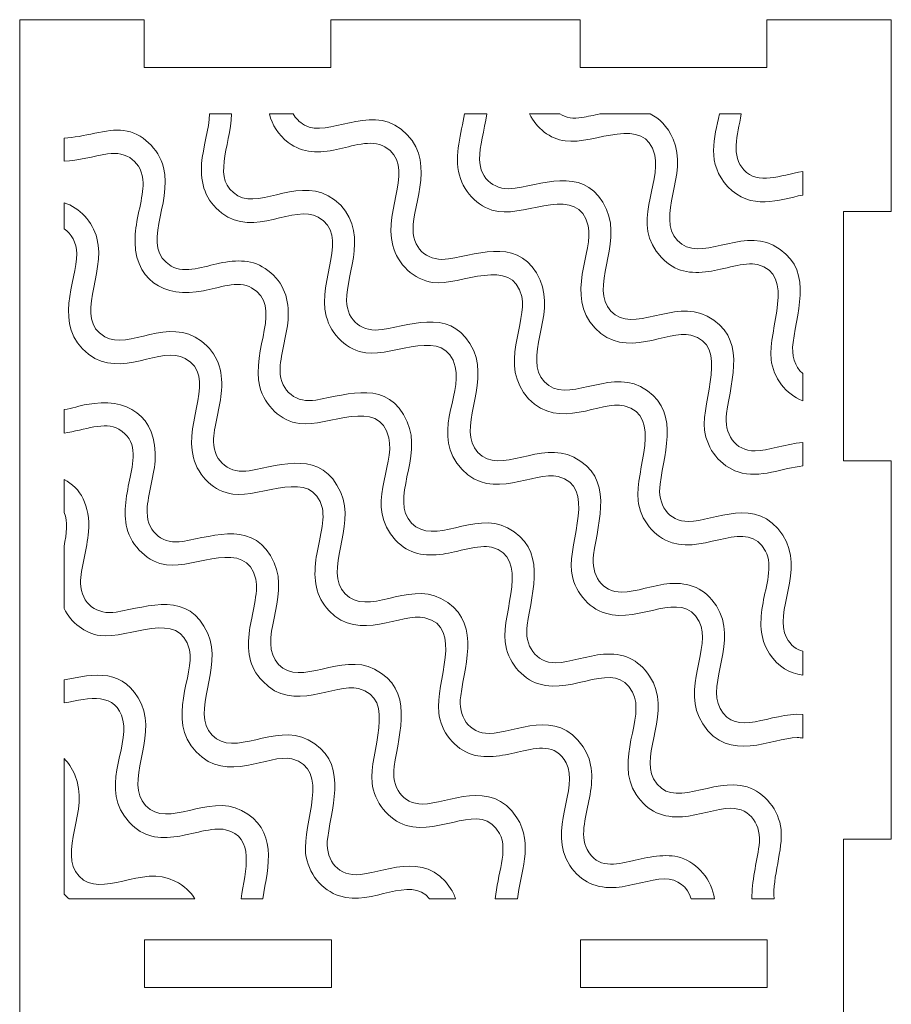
# Model space of a CAD drawing. Header units: millimetres. Extents: x -189 to 142, y -233 to 206.
# Tile 4 of 12: x -189 to -119, y -43 to 36. Entities that reach past the tile are written whole.
import ezdxf

# ---------------------------------------------------------------- set-up
doc = ezdxf.new("R2010")
doc.units = ezdxf.units.MM
doc.header["$MEASUREMENT"] = 0
doc.layers.add('Layer 1', color=7, linetype='Continuous')

msp = doc.modelspace()

# ---------------------------------------------------------------- linework, layer by layer
at = {"layer": 'Layer 1', "color": 250, "lineweight": 0}
for points, knots in [([(-118.9305, 36.0265), (-118.9305, 36.0265), (-128.9305, 36.0265), (-128.9305, 36.0265), (-128.9305, 36.0265), (-128.9305, 32.1765), (-128.9305, 32.1765), (-128.9305, 32.1765), (-143.9305, 32.1765), (-143.9305, 32.1765), (-143.9305, 32.1765), (-143.9305, 36.0265), (-143.9305, 36.0265), (-143.9305, 36.0265), (-163.9305, 36.0265), (-163.9305, 36.0265), (-163.9305, 36.0265), (-163.9305, 32.1765), (-163.9305, 32.1765), (-163.9305, 32.1765), (-178.9305, 32.1765), (-178.9305, 32.1765), (-178.9305, 32.1765), (-178.9305, 36.0265), (-178.9305, 36.0265), (-178.9305, 36.0265), (-188.9305, 36.0265), (-188.9305, 36.0265), (-188.9305, 36.0265), (-188.9305, -115.5235), (-188.9305, -115.5235), (-188.9305, -115.5235), (-178.9305, -115.5235), (-178.9305, -115.5235), (-178.9305, -115.5235), (-178.9305, -111.6735), (-178.9305, -111.6735), (-178.9305, -111.6735), (-163.9305, -111.6735), (-163.9305, -111.6735), (-163.9305, -111.6735), (-163.9305, -115.5235), (-163.9305, -115.5235), (-163.9305, -115.5235), (-143.9305, -115.5235), (-143.9305, -115.5235), (-143.9305, -115.5235), (-143.9305, -111.6735), (-143.9305, -111.6735), (-143.9305, -111.6735), (-128.9305, -111.6735), (-128.9305, -111.6735), (-128.9305, -111.6735), (-128.9305, -115.5235), (-128.9305, -115.5235), (-128.9305, -115.5235), (-118.9305, -115.5235), (-118.9305, -115.5235), (-118.9305, -115.5235), (-118.9305, -100.1235), (-118.9305, -100.1235), (-118.9305, -100.1235), (-122.7805, -100.1235), (-122.7805, -100.1235), (-122.7805, -100.1235), (-122.7805, -80.1235), (-122.7805, -80.1235), (-122.7805, -80.1235), (-118.9305, -80.1235), (-118.9305, -80.1235), (-118.9305, -80.1235), (-118.9305, -49.7485), (-118.9305, -49.7485), (-118.9305, -49.7485), (-122.7805, -49.7485), (-122.7805, -49.7485), (-122.7805, -49.7485), (-122.7805, -29.7485), (-122.7805, -29.7485), (-122.7805, -29.7485), (-118.9305, -29.7485), (-118.9305, -29.7485), (-118.9305, -29.7485), (-118.9305, 0.6265), (-118.9305, 0.6265), (-118.9305, 0.6265), (-122.7805, 0.6265), (-122.7805, 0.6265), (-122.7805, 0.6265), (-122.7805, 20.6265), (-122.7805, 20.6265), (-122.7805, 20.6265), (-118.9305, 20.6265), (-118.9305, 20.6265), (-118.9305, 20.6265), (-118.9305, 36.0265), (-118.9305, 36.0265)], [0, 0, 0, 0, 0.03125, 0.03125, 0.03125, 0.0625, 0.0625, 0.0625, 0.09375, 0.09375, 0.09375, 0.125, 0.125, 0.125, 0.15625, 0.15625, 0.15625, 0.1875, 0.1875, 0.1875, 0.21875, 0.21875, 0.21875, 0.25, 0.25, 0.25, 0.28125, 0.28125, 0.28125, 0.3125, 0.3125, 0.3125, 0.34375, 0.34375, 0.34375, 0.375, 0.375, 0.375, 0.40625, 0.40625, 0.40625, 0.4375, 0.4375, 0.4375, 0.46875, 0.46875, 0.46875, 0.5, 0.5, 0.5, 0.53125, 0.53125, 0.53125, 0.5625, 0.5625, 0.5625, 0.59375, 0.59375, 0.59375, 0.625, 0.625, 0.625, 0.65625, 0.65625, 0.65625, 0.6875, 0.6875, 0.6875, 0.71875, 0.71875, 0.71875, 0.75, 0.75, 0.75, 0.78125, 0.78125, 0.78125, 0.8125, 0.8125, 0.8125, 0.84375, 0.84375, 0.84375, 0.875, 0.875, 0.875, 0.90625, 0.90625, 0.90625, 0.9375, 0.9375, 0.9375, 0.96875, 0.96875, 0.96875, 1, 1, 1, 1]), ([(-168.8691, 28.4572), (-168.8691, 28.4572), (-166.9597, 28.4572), (-166.9597, 28.4572), (-166.7797, 28.1148), (-166.4928, 27.8118), (-166.0545, 27.5681), (-164.1295, 26.497), (-160.9247, 29.2544), (-158.3053, 27.2394), (-155.332, 24.9526), (-157.3842, 21.2975), (-157.3426, 19.1636), (-157.3093, 17.4613), (-155.9925, 16.572), (-154.4834, 16.8244), (-151.8124, 17.2708), (-148.6652, 18.5465), (-147.133, 15.1114), (-145.8677, 12.2749), (-148.5547, 8.8328), (-146.7864, 6.9535), (-145.015, 5.0704), (-141.74, 7.9591), (-139.0711, 6.5715), (-135.8512, 4.8975), (-137.1008, 1.5874), (-137.5017, -1.2568), (-137.7307, -2.8835), (-136.8324, -4.2593), (-135.2219, -4.2532), (-133.158, -4.2456), (-129.7427, -2.1312), (-127.6421, -5.3502), (-125.8105, -8.1568), (-128.4419, -11.5315), (-127.3423, -13.5787), (-126.9951, -14.2249), (-126.5473, -14.5443), (-126.0463, -14.6749), (-126.0463, -14.6749), (-126.0463, -16.5949), (-126.0463, -16.5949), (-127.1153, -16.4538), (-128.0045, -15.9201), (-128.712, -14.8657), (-129.5553, -13.609), (-129.4901, -12.2173), (-129.2321, -10.7712), (-129.004, -9.4938), (-128.4092, -7.8056), (-129.0363, -6.6266), (-130.4734, -3.9248), (-133.7455, -6.8401), (-136.541, -5.9632), (-137.9531, -5.5203), (-139.1035, -4.1176), (-139.2724, -2.5582), (-139.5364, -0.1219), (-137.2138, 4.2446), (-140.3795, 5.0297), (-142.2846, 5.502), (-145.5931, 2.9815), (-148.061, 5.5999), (-150.5382, 8.228), (-148.1371, 11.7681), (-148.6105, 13.7944), (-149.3893, 17.1282), (-153.4602, 14.6376), (-155.7748, 14.9426), (-157.2508, 15.1369), (-158.578, 16.3861), (-158.9698, 17.9069), (-159.7344, 20.8749), (-157.0377, 24.3273), (-159.6039, 25.8266), (-160.7051, 26.4701), (-162.2851, 25.8406), (-163.4748, 25.6015), (-164.8521, 25.3247), (-166.1732, 25.2556), (-167.3627, 26.1764), (-168.1821, 26.8107), (-168.6593, 27.5687), (-168.8691, 28.4572)], [0, 0, 0, 0, 0.0357143, 0.0357143, 0.0357143, 0.0714286, 0.0714286, 0.0714286, 0.1071429, 0.1071429, 0.1071429, 0.1428571, 0.1428571, 0.1428571, 0.1785714, 0.1785714, 0.1785714, 0.2142857, 0.2142857, 0.2142857, 0.25, 0.25, 0.25, 0.2857143, 0.2857143, 0.2857143, 0.3214286, 0.3214286, 0.3214286, 0.3571429, 0.3571429, 0.3571429, 0.3928571, 0.3928571, 0.3928571, 0.4285714, 0.4285714, 0.4285714, 0.4642857, 0.4642857, 0.4642857, 0.5, 0.5, 0.5, 0.5357143, 0.5357143, 0.5357143, 0.5714286, 0.5714286, 0.5714286, 0.6071429, 0.6071429, 0.6071429, 0.6428571, 0.6428571, 0.6428571, 0.6785714, 0.6785714, 0.6785714, 0.7142857, 0.7142857, 0.7142857, 0.75, 0.75, 0.75, 0.7857143, 0.7857143, 0.7857143, 0.8214286, 0.8214286, 0.8214286, 0.8571429, 0.8571429, 0.8571429, 0.8928571, 0.8928571, 0.8928571, 0.9285714, 0.9285714, 0.9285714, 0.9642857, 0.9642857, 0.9642857, 1, 1, 1, 1]), ([(-173.6791, 28.4572), (-173.6791, 28.4572), (-171.9182, 28.4572), (-171.9182, 28.4572), (-171.9913, 25.8336), (-173.6023, 23.12), (-171.3983, 21.8972), (-169.4744, 20.8301), (-166.2699, 23.5851), (-163.649, 21.5691), (-160.6728, 19.2798), (-162.7266, 15.6433), (-162.6812, 13.4845), (-162.6453, 11.7816), (-161.339, 10.906), (-159.8306, 11.1575), (-157.1545, 11.604), (-154.0029, 12.879), (-152.4705, 9.4345), (-151.2198, 6.6236), (-153.8859, 3.1395), (-152.1278, 1.2799), (-150.3582, -0.5919), (-147.0836, 2.2882), (-144.4176, 0.9033), (-141.1856, -0.7758), (-142.4488, -4.083), (-142.8422, -6.9358), (-143.0652, -8.5532), (-142.1775, -9.9398), (-140.5689, -9.9246), (-139.4615, -9.9144), (-137.965, -9.3364), (-136.7082, -9.2414), (-135.1574, -9.1242), (-133.8916, -9.626), (-132.98, -11.0249), (-131.162, -13.8149), (-133.7756, -17.2087), (-132.6822, -19.2552), (-131.404, -21.6475), (-128.6268, -19.5573), (-126.0463, -19.7368), (-126.0463, -19.7368), (-126.0463, -21.6387), (-126.0463, -21.6387), (-126.1845, -21.6154), (-126.3295, -21.6033), (-126.4809, -21.6034), (-128.5435, -21.6045), (-131.9572, -23.7346), (-134.074, -20.5074), (-135.9133, -17.7034), (-133.2782, -14.3305), (-134.3725, -12.2793), (-135.7988, -9.6056), (-139.0626, -12.4989), (-141.8889, -11.6251), (-143.3076, -11.1866), (-144.4343, -9.7956), (-144.609, -8.2366), (-144.8814, -5.8059), (-142.5563, -1.4142), (-145.6947, -0.6414), (-147.6048, -0.1713), (-150.9559, -2.6713), (-153.4029, -0.0748), (-155.9624, 2.6412), (-153.4011, 5.7873), (-153.9492, 8.1495), (-154.7133, 11.4431), (-158.8181, 8.9713), (-161.1222, 9.2788), (-162.6013, 9.4764), (-163.9115, 10.7023), (-164.3074, 12.227), (-165.0731, 15.1768), (-162.3684, 18.7364), (-164.9585, 20.1776), (-166.8925, 21.2537), (-170.0851, 18.4932), (-172.7068, 20.5066), (-174.0119, 21.509), (-174.4387, 22.839), (-174.3161, 24.4886), (-174.2245, 25.7222), (-173.7034, 27.3429), (-173.6791, 28.4572)], [0, 0, 0, 0, 0.0344828, 0.0344828, 0.0344828, 0.0689655, 0.0689655, 0.0689655, 0.1034483, 0.1034483, 0.1034483, 0.137931, 0.137931, 0.137931, 0.1724138, 0.1724138, 0.1724138, 0.2068966, 0.2068966, 0.2068966, 0.2413793, 0.2413793, 0.2413793, 0.2758621, 0.2758621, 0.2758621, 0.3103448, 0.3103448, 0.3103448, 0.3448276, 0.3448276, 0.3448276, 0.3793103, 0.3793103, 0.3793103, 0.4137931, 0.4137931, 0.4137931, 0.4482759, 0.4482759, 0.4482759, 0.4827586, 0.4827586, 0.4827586, 0.5172414, 0.5172414, 0.5172414, 0.5517241, 0.5517241, 0.5517241, 0.5862069, 0.5862069, 0.5862069, 0.6206897, 0.6206897, 0.6206897, 0.6551724, 0.6551724, 0.6551724, 0.6896552, 0.6896552, 0.6896552, 0.7241379, 0.7241379, 0.7241379, 0.7586207, 0.7586207, 0.7586207, 0.7931034, 0.7931034, 0.7931034, 0.8275862, 0.8275862, 0.8275862, 0.862069, 0.862069, 0.862069, 0.8965517, 0.8965517, 0.8965517, 0.9310345, 0.9310345, 0.9310345, 0.9655172, 0.9655172, 0.9655172, 1, 1, 1, 1]), ([(-153.2136, 28.4572), (-153.2136, 28.4572), (-151.4248, 28.4572), (-151.4248, 28.4572), (-151.5995, 27.1246), (-152.0192, 25.8309), (-152.0025, 24.8428), (-151.9736, 23.1381), (-150.6474, 22.2392), (-149.1359, 22.4975), (-146.4672, 22.9536), (-143.3345, 24.2066), (-141.7985, 20.7898), (-140.5232, 17.9527), (-143.2181, 14.5061), (-141.4449, 12.6266), (-139.6649, 10.7397), (-136.4219, 13.6365), (-133.7244, 12.2375), (-130.5201, 10.5757), (-131.7585, 7.2511), (-132.1595, 4.423), (-132.3908, 2.7924), (-131.4922, 1.4025), (-129.874, 1.4143), (-128.8438, 1.4218), (-127.4461, 1.9712), (-126.0463, 2.0875), (-126.0463, 2.0875), (-126.0463, 0.2043), (-126.0463, 0.2043), (-127.5864, 0.0561), (-129.4855, -0.8389), (-131.2322, -0.2773), (-132.6363, 0.1741), (-133.7395, 1.5321), (-133.925, 3.0818), (-134.2187, 5.5352), (-131.8632, 9.9223), (-135.0338, 10.6997), (-136.9268, 11.1639), (-140.2752, 8.6692), (-142.7258, 11.2668), (-145.1907, 13.8794), (-142.8032, 17.4622), (-143.2684, 19.4734), (-144.0404, 22.8098), (-148.1521, 20.2831), (-150.465, 20.6227), (-151.9319, 20.8381), (-153.2176, 22.0322), (-153.6193, 23.5453), (-154.0502, 25.1682), (-153.4461, 26.9409), (-153.2136, 28.4572)], [0, 0, 0, 0, 0.0555556, 0.0555556, 0.0555556, 0.1111111, 0.1111111, 0.1111111, 0.1666667, 0.1666667, 0.1666667, 0.2222222, 0.2222222, 0.2222222, 0.2777778, 0.2777778, 0.2777778, 0.3333333, 0.3333333, 0.3333333, 0.3888889, 0.3888889, 0.3888889, 0.4444444, 0.4444444, 0.4444444, 0.5, 0.5, 0.5, 0.5555556, 0.5555556, 0.5555556, 0.6111111, 0.6111111, 0.6111111, 0.6666667, 0.6666667, 0.6666667, 0.7222222, 0.7222222, 0.7222222, 0.7777778, 0.7777778, 0.7777778, 0.8333333, 0.8333333, 0.8333333, 0.8888889, 0.8888889, 0.8888889, 0.9444444, 0.9444444, 0.9444444, 1, 1, 1, 1]), ([(-147.9968, 28.4572), (-147.9968, 28.4572), (-145.5589, 28.4572), (-145.5589, 28.4572), (-145.0628, 28.1635), (-144.4426, 28.0576), (-143.7886, 28.1691), (-143.3121, 28.2504), (-142.8221, 28.3566), (-142.3302, 28.4572), (-142.3302, 28.4572), (-138.2963, 28.4572), (-138.2963, 28.4572), (-137.5671, 28.1307), (-136.9305, 27.5124), (-136.4472, 26.4335), (-135.1877, 23.6219), (-137.8817, 20.1913), (-136.1022, 18.3012), (-134.3164, 16.4046), (-131.0651, 19.308), (-128.4109, 17.9197), (-125.1795, 16.2298), (-126.4084, 12.9684), (-126.8219, 10.1024), (-126.9674, 9.0943), (-126.6734, 8.1752), (-126.0463, 7.6236), (-126.0463, 7.6236), (-126.0463, 5.4437), (-126.0463, 5.4437), (-127.3826, 5.9395), (-128.4147, 7.2629), (-128.5856, 8.7617), (-128.865, 11.2107), (-126.5353, 15.5933), (-129.6876, 16.3715), (-130.6565, 16.6106), (-132.4922, 15.9606), (-133.5765, 15.813), (-135.056, 15.6115), (-136.2813, 15.7605), (-137.3894, 16.9345), (-139.9343, 19.6303), (-137.3879, 22.8168), (-137.931, 25.1514), (-138.7015, 28.4651), (-142.7945, 25.9732), (-145.1169, 26.2909), (-146.3314, 26.457), (-147.4291, 27.3101), (-147.9968, 28.4572)], [0, 0, 0, 0, 0.0588235, 0.0588235, 0.0588235, 0.1176471, 0.1176471, 0.1176471, 0.1764706, 0.1764706, 0.1764706, 0.2352941, 0.2352941, 0.2352941, 0.2941176, 0.2941176, 0.2941176, 0.3529412, 0.3529412, 0.3529412, 0.4117647, 0.4117647, 0.4117647, 0.4705882, 0.4705882, 0.4705882, 0.5294118, 0.5294118, 0.5294118, 0.5882353, 0.5882353, 0.5882353, 0.6470588, 0.6470588, 0.6470588, 0.7058824, 0.7058824, 0.7058824, 0.7647059, 0.7647059, 0.7647059, 0.8235294, 0.8235294, 0.8235294, 0.8823529, 0.8823529, 0.8823529, 0.9411765, 0.9411765, 0.9411765, 1, 1, 1, 1]), ([(-132.7329, 28.4572), (-132.7329, 28.4572), (-130.9766, 28.4572), (-130.9766, 28.4572), (-131.3086, 26.7113), (-131.8076, 25.0605), (-130.7721, 23.9641), (-129.6287, 22.7536), (-127.867, 23.5206), (-126.0463, 23.8505), (-126.0463, 23.8505), (-126.0463, 21.9534), (-126.0463, 21.9534), (-127.9038, 21.5667), (-130.239, 20.679), (-132.0484, 22.6061), (-133.8098, 24.4821), (-133.1377, 26.5716), (-132.7329, 28.4572)], [0, 0, 0, 0, 0.1666667, 0.1666667, 0.1666667, 0.3333333, 0.3333333, 0.3333333, 0.5, 0.5, 0.5, 0.6666667, 0.6666667, 0.6666667, 0.8333333, 0.8333333, 0.8333333, 1, 1, 1, 1]), ([(-128.3445, -34.5428), (-128.3445, -34.5428), (-130.126, -34.5428), (-130.126, -34.5428), (-130.1472, -33.1696), (-129.7491, -31.6607), (-129.5545, -30.2752), (-129.3263, -28.6495), (-130.2148, -27.2709), (-131.8279, -27.2758), (-132.9219, -27.2791), (-134.4341, -27.8665), (-135.688, -27.957), (-137.2289, -28.0681), (-138.5043, -27.5737), (-139.4119, -26.1833), (-141.2391, -23.3843), (-138.621, -20.0004), (-139.7106, -17.9536), (-141.1399, -15.2687), (-144.4061, -18.1826), (-147.237, -17.2956), (-148.6505, -16.8529), (-149.7675, -15.4743), (-149.942, -13.9162), (-150.2152, -11.4755), (-147.8963, -7.0839), (-151.0398, -6.3118), (-152.0137, -6.0727), (-153.8414, -6.7197), (-154.9293, -6.8671), (-156.4112, -7.0679), (-157.6341, -6.9248), (-158.7446, -5.7467), (-161.2872, -3.0498), (-158.7429, 0.1298), (-159.2868, 2.4722), (-160.0545, 5.7786), (-164.1529, 3.2938), (-166.4692, 3.6089), (-167.9416, 3.8092), (-169.2507, 5.0229), (-169.6401, 6.5467), (-170.4083, 9.5514), (-167.702, 13.0577), (-170.3013, 14.5073), (-171.4019, 15.1211), (-172.985, 14.4869), (-174.1677, 14.2577), (-177.3022, 13.6507), (-179.9185, 15.0942), (-179.6512, 18.8106), (-179.5588, 20.0961), (-178.997, 21.8018), (-179.0179, 22.9137), (-179.0499, 24.6165), (-180.3635, 25.5003), (-181.8719, 25.2523), (-183.0055, 25.066), (-184.221, 24.728), (-185.363, 24.661), (-185.363, 24.661), (-185.363, 26.5274), (-185.363, 26.5274), (-183.8268, 26.5608), (-181.9099, 27.3118), (-180.5801, 27.1344), (-179.1046, 26.9376), (-177.7807, 25.69), (-177.3885, 24.1702), (-176.6218, 21.1983), (-179.3288, 17.7427), (-176.7524, 16.249), (-175.6526, 15.6116), (-174.0684, 16.2376), (-172.8806, 16.4771), (-171.4998, 16.7555), (-170.1857, 16.8208), (-168.9931, 15.8989), (-167.6985, 14.8982), (-167.262, 13.5894), (-167.3803, 11.945), (-167.4726, 10.6601), (-168.0387, 8.9438), (-168.0236, 7.8437), (-168.0001, 6.1362), (-166.6515, 5.2316), (-165.141, 5.4894), (-162.4589, 5.9469), (-159.3419, 7.197), (-157.8039, 3.7549), (-156.5421, 0.9307), (-159.2392, -2.4988), (-157.4596, -4.3789), (-155.6664, -6.2737), (-152.4202, -3.3745), (-149.7636, -4.7636), (-146.5446, -6.4469), (-147.7552, -9.7165), (-148.1775, -12.5761), (-148.419, -14.2117), (-147.4936, -15.6061), (-145.8786, -15.5931), (-144.7913, -15.5842), (-143.292, -15.0047), (-142.0541, -14.9109), (-140.5054, -14.7936), (-139.2681, -15.2875), (-138.3407, -16.6674), (-136.463, -19.4609), (-139.1259, -22.8618), (-138.0213, -24.9066), (-136.566, -27.6007), (-133.3038, -24.6833), (-130.5088, -25.5676), (-129.0961, -26.0145), (-127.9548, -27.4143), (-127.7835, -28.9737), (-127.6125, -30.5311), (-128.4944, -32.854), (-128.3445, -34.5428)], [0, 0, 0, 0, 0.025, 0.025, 0.025, 0.05, 0.05, 0.05, 0.075, 0.075, 0.075, 0.1, 0.1, 0.1, 0.125, 0.125, 0.125, 0.15, 0.15, 0.15, 0.175, 0.175, 0.175, 0.2, 0.2, 0.2, 0.225, 0.225, 0.225, 0.25, 0.25, 0.25, 0.275, 0.275, 0.275, 0.3, 0.3, 0.3, 0.325, 0.325, 0.325, 0.35, 0.35, 0.35, 0.375, 0.375, 0.375, 0.4, 0.4, 0.4, 0.425, 0.425, 0.425, 0.45, 0.45, 0.45, 0.475, 0.475, 0.475, 0.5, 0.5, 0.5, 0.525, 0.525, 0.525, 0.55, 0.55, 0.55, 0.575, 0.575, 0.575, 0.6, 0.6, 0.6, 0.625, 0.625, 0.625, 0.65, 0.65, 0.65, 0.675, 0.675, 0.675, 0.7, 0.7, 0.7, 0.725, 0.725, 0.725, 0.75, 0.75, 0.75, 0.775, 0.775, 0.775, 0.8, 0.8, 0.8, 0.825, 0.825, 0.825, 0.85, 0.85, 0.85, 0.875, 0.875, 0.875, 0.9, 0.9, 0.9, 0.925, 0.925, 0.925, 0.95, 0.95, 0.95, 0.975, 0.975, 0.975, 1, 1, 1, 1]), ([(-133.1345, -34.5428), (-133.1345, -34.5428), (-134.992, -34.5428), (-134.992, -34.5428), (-135.2882, -33.5981), (-136.0622, -32.9371), (-137.1756, -32.9459), (-138.2707, -32.9547), (-139.7838, -33.536), (-141.0337, -33.628), (-142.5716, -33.7414), (-143.843, -33.2438), (-144.7496, -31.8591), (-146.5858, -29.0545), (-143.9588, -25.6689), (-145.0497, -23.6286), (-145.9018, -22.0343), (-147.3523, -22.4186), (-148.7195, -22.7283), (-149.9043, -22.9968), (-151.4008, -23.3391), (-152.5839, -22.9658), (-153.9949, -22.5208), (-155.1007, -21.149), (-155.2819, -19.5954), (-155.5675, -17.1496), (-153.2226, -12.7556), (-156.3867, -11.9802), (-158.2743, -11.5177), (-161.6351, -14.0133), (-164.0849, -11.4185), (-165.1962, -10.2415), (-165.3395, -8.9127), (-165.1394, -7.338), (-164.9936, -6.1925), (-164.3854, -4.2297), (-164.6244, -3.2056), (-165.4, 0.1193), (-169.4933, -2.3867), (-171.8168, -2.0624), (-173.2884, -1.857), (-174.5824, -0.6491), (-174.9781, 0.868), (-175.7637, 3.8804), (-173.0285, 7.3816), (-175.6457, 8.8378), (-177.5685, 9.9074), (-180.7813, 7.1519), (-183.3949, 9.1663), (-186.365, 11.456), (-184.3193, 15.0988), (-184.3542, 17.2341), (-184.3691, 18.1565), (-184.7644, 18.8421), (-185.3631, 19.2367), (-185.3631, 19.2367), (-185.363, 21.3375), (-185.363, 21.3375), (-184.1243, 20.9391), (-183.0654, 19.8094), (-182.7265, 18.4913), (-181.9678, 15.5418), (-184.6599, 12.0604), (-182.097, 10.5762), (-180.1627, 9.4561), (-176.9639, 12.2619), (-174.3377, 10.2272), (-173.0389, 9.2208), (-172.6008, 7.9187), (-172.7192, 6.2673), (-172.8115, 4.9803), (-173.378, 3.28), (-173.3591, 2.1644), (-173.3301, 0.4582), (-172.0013, -0.4434), (-170.4877, -0.182), (-167.7891, 0.2841), (-164.6963, 1.5193), (-163.1419, -1.9237), (-161.8795, -4.7202), (-164.5766, -8.1717), (-162.7998, -10.0542), (-161.02, -11.9396), (-157.7631, -9.0504), (-155.1101, -10.4338), (-151.872, -12.1224), (-153.1066, -15.3865), (-153.5152, -18.255), (-153.7475, -19.8849), (-152.8446, -21.2813), (-151.2263, -21.2649), (-149.113, -21.2436), (-145.8261, -19.1475), (-143.6802, -22.344), (-142.835, -23.6031), (-142.9069, -24.9914), (-143.1652, -26.4392), (-143.3933, -27.7177), (-143.9871, -29.4024), (-143.3579, -30.5837), (-142.5156, -32.1648), (-141.0747, -31.7949), (-139.7164, -31.484), (-138.5602, -31.2195), (-137.0062, -30.8721), (-135.8557, -31.237), (-134.4778, -31.6739), (-133.3445, -33.0269), (-133.1345, -34.5428)], [0, 0, 0, 0, 0.0277778, 0.0277778, 0.0277778, 0.0555556, 0.0555556, 0.0555556, 0.0833333, 0.0833333, 0.0833333, 0.1111111, 0.1111111, 0.1111111, 0.1388889, 0.1388889, 0.1388889, 0.1666667, 0.1666667, 0.1666667, 0.1944444, 0.1944444, 0.1944444, 0.2222222, 0.2222222, 0.2222222, 0.25, 0.25, 0.25, 0.2777778, 0.2777778, 0.2777778, 0.3055556, 0.3055556, 0.3055556, 0.3333333, 0.3333333, 0.3333333, 0.3611111, 0.3611111, 0.3611111, 0.3888889, 0.3888889, 0.3888889, 0.4166667, 0.4166667, 0.4166667, 0.4444444, 0.4444444, 0.4444444, 0.4722222, 0.4722222, 0.4722222, 0.5, 0.5, 0.5, 0.5277778, 0.5277778, 0.5277778, 0.5555556, 0.5555556, 0.5555556, 0.5833333, 0.5833333, 0.5833333, 0.6111111, 0.6111111, 0.6111111, 0.6388889, 0.6388889, 0.6388889, 0.6666667, 0.6666667, 0.6666667, 0.6944444, 0.6944444, 0.6944444, 0.7222222, 0.7222222, 0.7222222, 0.75, 0.75, 0.75, 0.7777778, 0.7777778, 0.7777778, 0.8055556, 0.8055556, 0.8055556, 0.8333333, 0.8333333, 0.8333333, 0.8611111, 0.8611111, 0.8611111, 0.8888889, 0.8888889, 0.8888889, 0.9166667, 0.9166667, 0.9166667, 0.9444444, 0.9444444, 0.9444444, 0.9722222, 0.9722222, 0.9722222, 1, 1, 1, 1]), ([(-148.954, -34.5428), (-148.954, -34.5428), (-150.7364, -34.5428), (-150.7364, -34.5428), (-150.5705, -32.5845), (-149.6694, -30.6555), (-150.3889, -29.3044), (-151.8222, -26.6128), (-155.1168, -29.5181), (-157.8937, -28.6465), (-159.3058, -28.2033), (-160.4584, -26.7948), (-160.6286, -25.2362), (-160.8943, -22.8059), (-158.5663, -18.4325), (-161.7322, -17.6524), (-163.6383, -17.1828), (-166.9515, -19.6964), (-169.4159, -17.0812), (-170.5538, -15.8736), (-170.6765, -14.589), (-170.4739, -12.9809), (-170.3298, -11.8381), (-169.7268, -9.9146), (-169.9646, -8.8836), (-170.731, -5.5631), (-174.8249, -8.0393), (-177.1273, -7.7394), (-178.6044, -7.547), (-179.9335, -6.2912), (-180.3263, -4.7712), (-180.6411, -3.5521), (-180.3145, -1.9273), (-180.0649, -0.7081), (-179.7684, 0.7393), (-179.4515, 2.273), (-180.9567, 3.1462), (-182.1126, 3.8168), (-183.7072, 3.0948), (-185.363, 2.8263), (-185.363, 2.8263), (-185.363, 4.723), (-185.363, 4.723), (-184.7285, 4.8392), (-184.0916, 5.0339), (-183.5404, 5.1405), (-180.4108, 5.7453), (-177.7978, 4.2922), (-178.0598, 0.5869), (-178.1506, -0.6997), (-178.7179, -2.4011), (-178.6991, -3.5146), (-178.6701, -5.219), (-177.3442, -6.1098), (-175.8352, -5.8549), (-173.1686, -5.4043), (-170.0198, -4.1419), (-168.4892, -7.5671), (-167.2217, -10.4034), (-169.9099, -13.854), (-168.1429, -15.7274), (-166.3685, -17.6087), (-163.1113, -14.7209), (-160.4241, -16.1136), (-157.2154, -17.7764), (-158.4482, -21.0992), (-158.8555, -23.9346), (-159.0901, -25.5663), (-158.1891, -26.9457), (-156.5734, -26.9365), (-154.5272, -26.9248), (-151.1032, -24.8115), (-148.9985, -28.0297), (-147.6184, -30.1399), (-148.7735, -32.5909), (-148.954, -34.5428)], [0, 0, 0, 0, 0.04, 0.04, 0.04, 0.08, 0.08, 0.08, 0.12, 0.12, 0.12, 0.16, 0.16, 0.16, 0.2, 0.2, 0.2, 0.24, 0.24, 0.24, 0.28, 0.28, 0.28, 0.32, 0.32, 0.32, 0.36, 0.36, 0.36, 0.4, 0.4, 0.4, 0.44, 0.44, 0.44, 0.48, 0.48, 0.48, 0.52, 0.52, 0.52, 0.56, 0.56, 0.56, 0.6, 0.6, 0.6, 0.64, 0.64, 0.64, 0.68, 0.68, 0.68, 0.72, 0.72, 0.72, 0.76, 0.76, 0.76, 0.8, 0.8, 0.8, 0.84, 0.84, 0.84, 0.88, 0.88, 0.88, 0.92, 0.92, 0.92, 0.96, 0.96, 0.96, 1, 1, 1, 1]), ([(-153.9195, -34.5428), (-153.9195, -34.5428), (-156.0158, -34.5428), (-156.0158, -34.5428), (-157.5765, -32.6104), (-160.5958, -35.1465), (-163.241, -34.3145), (-164.6575, -33.869), (-165.7911, -32.4768), (-165.9644, -30.9153), (-166.2357, -28.4712), (-163.8979, -24.0998), (-167.0795, -23.3177), (-168.9546, -22.8568), (-172.299, -25.3631), (-174.7577, -22.7546), (-177.2326, -20.1289), (-174.8331, -16.5679), (-175.3, -14.5633), (-176.0798, -11.217), (-180.1489, -13.718), (-182.4744, -13.4086), (-183.6848, -13.2476), (-184.7871, -12.386), (-185.3631, -11.2435), (-185.3631, -11.2435), (-185.3631, -6.2351), (-185.3631, -6.2351), (-185.1625, -5.2184), (-185.0355, -4.2825), (-185.363, -3.5317), (-185.363, -3.5317), (-185.363, -0.8815), (-185.363, -0.8815), (-184.0532, -1.5542), (-183.2506, -2.9403), (-183.4035, -5.0907), (-183.4951, -6.3781), (-184.0595, -8.0815), (-184.0371, -9.1945), (-184.0023, -10.8954), (-182.6903, -11.777), (-181.1829, -11.5262), (-178.5069, -11.0814), (-175.3594, -9.8082), (-173.8248, -13.2453), (-172.5689, -16.0583), (-175.2449, -19.5293), (-173.4824, -21.4), (-171.7189, -23.2718), (-168.442, -20.4024), (-165.7703, -21.7798), (-162.5397, -23.4452), (-163.8027, -26.7717), (-164.1962, -29.6142), (-164.4205, -31.2339), (-163.5308, -32.6196), (-161.9212, -32.6076), (-159.8731, -32.5926), (-156.4316, -30.4852), (-154.3349, -33.7041), (-154.156, -33.9787), (-154.0205, -34.2589), (-153.9195, -34.5428)], [0, 0, 0, 0, 0.047619, 0.047619, 0.047619, 0.0952381, 0.0952381, 0.0952381, 0.1428571, 0.1428571, 0.1428571, 0.1904762, 0.1904762, 0.1904762, 0.2380952, 0.2380952, 0.2380952, 0.2857143, 0.2857143, 0.2857143, 0.3333333, 0.3333333, 0.3333333, 0.3809524, 0.3809524, 0.3809524, 0.4285714, 0.4285714, 0.4285714, 0.4761905, 0.4761905, 0.4761905, 0.5238095, 0.5238095, 0.5238095, 0.5714286, 0.5714286, 0.5714286, 0.6190476, 0.6190476, 0.6190476, 0.6666667, 0.6666667, 0.6666667, 0.7142857, 0.7142857, 0.7142857, 0.7619048, 0.7619048, 0.7619048, 0.8095238, 0.8095238, 0.8095238, 0.8571429, 0.8571429, 0.8571429, 0.9047619, 0.9047619, 0.9047619, 0.952381, 0.952381, 0.952381, 1, 1, 1, 1]), ([(-169.4157, -34.5428), (-169.4157, -34.5428), (-171.1533, -34.5428), (-171.1533, -34.5428), (-170.7659, -32.228), (-170.0169, -29.5811), (-172.3933, -28.9935), (-173.3753, -28.7508), (-175.189, -29.3994), (-176.282, -29.5461), (-177.7661, -29.7452), (-178.9876, -29.6105), (-180.1015, -28.4288), (-182.6371, -25.7384), (-180.1032, -22.5484), (-180.6421, -20.2062), (-181.1699, -17.913), (-183.3242, -18.4111), (-185.363, -18.8224), (-185.363, -18.8224), (-185.3631, -16.9718), (-185.3631, -16.9718), (-182.9845, -16.4756), (-180.4795, -15.9662), (-179.16, -18.9231), (-177.8979, -21.7514), (-180.5939, -25.1733), (-178.8136, -27.0607), (-177.0205, -28.9618), (-173.7913, -26.0549), (-171.1159, -27.4464), (-168.1682, -28.9793), (-168.9387, -31.8758), (-169.4157, -34.5428)], [0, 0, 0, 0, 0.0909091, 0.0909091, 0.0909091, 0.1818182, 0.1818182, 0.1818182, 0.2727273, 0.2727273, 0.2727273, 0.3636364, 0.3636364, 0.3636364, 0.4545455, 0.4545455, 0.4545455, 0.5454545, 0.5454545, 0.5454545, 0.6363636, 0.6363636, 0.6363636, 0.7272727, 0.7272727, 0.7272727, 0.8181818, 0.8181818, 0.8181818, 0.9090909, 0.9090909, 0.9090909, 1, 1, 1, 1]), ([(-174.8518, -34.5428), (-174.8518, -34.5428), (-184.9542, -34.5428), (-184.9542, -34.5428), (-185.0925, -34.4346), (-185.2288, -34.313), (-185.3631, -34.1768), (-185.3631, -34.1768), (-185.3631, -23.2745), (-185.3631, -23.2745), (-185.039, -23.6096), (-184.7473, -24.0441), (-184.4968, -24.6023), (-183.2408, -27.4011), (-185.9258, -30.8516), (-184.154, -32.7345), (-182.3782, -34.6218), (-179.1126, -31.7325), (-176.4629, -33.1149), (-175.7011, -33.5124), (-175.1872, -33.997), (-174.8518, -34.5428)], [0, 0, 0, 0, 0.1428571, 0.1428571, 0.1428571, 0.2857143, 0.2857143, 0.2857143, 0.4285714, 0.4285714, 0.4285714, 0.5714286, 0.5714286, 0.5714286, 0.7142857, 0.7142857, 0.7142857, 0.8571429, 0.8571429, 0.8571429, 1, 1, 1, 1]), ([(-163.8993, -37.8235), (-163.8993, -37.8235), (-178.8993, -37.8235), (-178.8993, -37.8235), (-178.8993, -37.8235), (-178.8993, -41.6735), (-178.8993, -41.6735), (-178.8993, -41.6735), (-163.8993, -41.6735), (-163.8993, -41.6735), (-163.8993, -41.6735), (-163.8993, -37.8235), (-163.8993, -37.8235)], [0, 0, 0, 0, 0.25, 0.25, 0.25, 0.5, 0.5, 0.5, 0.75, 0.75, 0.75, 1, 1, 1, 1]), ([(-128.8993, -37.8235), (-128.8993, -37.8235), (-143.8993, -37.8235), (-143.8993, -37.8235), (-143.8993, -37.8235), (-143.8993, -41.6735), (-143.8993, -41.6735), (-143.8993, -41.6735), (-128.8993, -41.6735), (-128.8993, -41.6735), (-128.8993, -41.6735), (-128.8993, -37.8235), (-128.8993, -37.8235)], [0, 0, 0, 0, 0.25, 0.25, 0.25, 0.5, 0.5, 0.5, 0.75, 0.75, 0.75, 1, 1, 1, 1])]:
    msp.add_open_spline(points, degree=3, knots=knots, dxfattribs=at)

doc.saveas('drawing.dxf')
